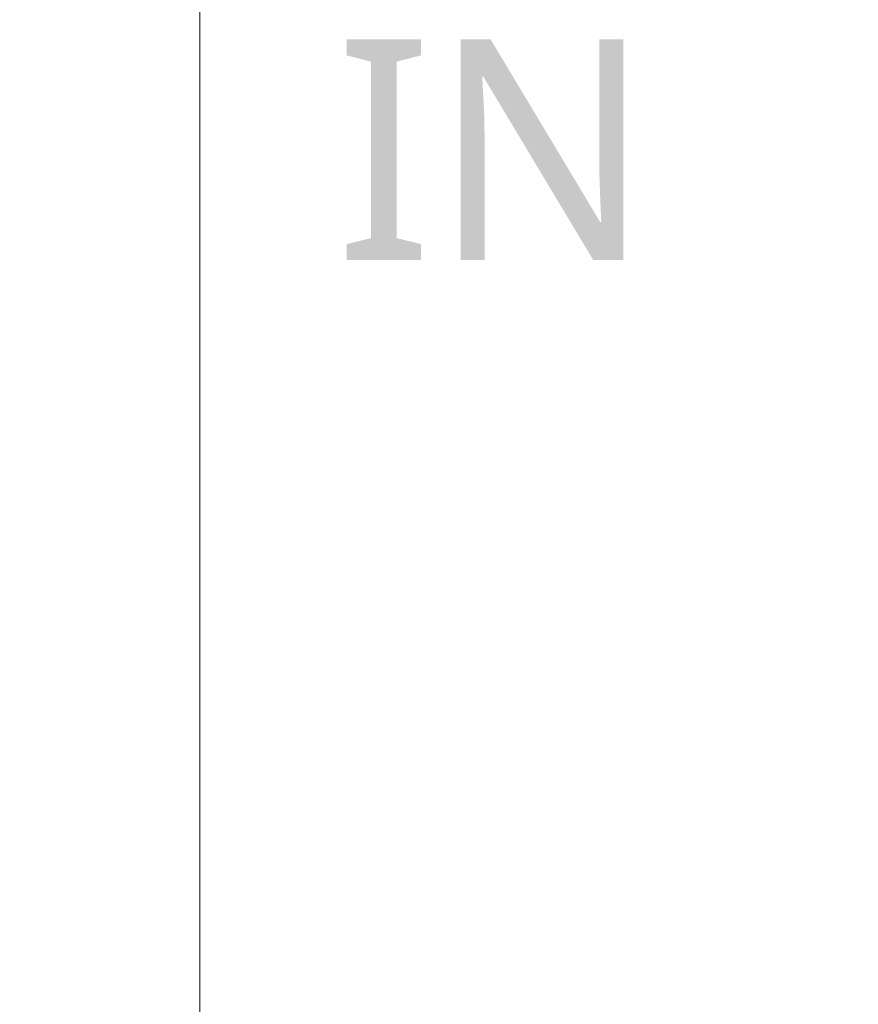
# Model space of a CAD drawing. Header units: millimetres. Extents: x 2293 to 4250, y -591 to 894.
# Tile 83 of 117: x 3934.83 to 3942.42, y 426.54 to 435.46. Entities that reach past the tile are written whole.
import ezdxf

# ---------------------------------------------------------------- set-up
doc = ezdxf.new("R2010")
doc.units = ezdxf.units.MM
doc.header["$PDSIZE"] = -1
doc.layers.add('1', color=7, linetype='Continuous', lineweight=13)
doc.dimstyles.new('ISO-25', dxfattribs={"dimtxt": 2.5, "dimasz": 2.5, "dimexe": 1.25, "dimexo": 0.625, "dimtad": 1, "dimtxsty": 'Standard', "dimcen": 2.5, "dimadec": 0, "dimazin": 0, "dimtfac": 1, "dimtmove": 0, "dimatfit": 3, "dimfxl": 1, "dimarcsym": 0})

# ---------------------------------------------------------------- blocks, each defined once
blk = doc.blocks.new('*D121')
at = {"color": 0, "lineweight": -2}
for p, q in [((4013.7592, 446.2424), (3886.1591, 446.2424)), ((3888.1591, 442.1624), (3888.1591, 432.0164)), ((3888.1591, 415.3224), (3888.1591, 425.4684)), ((3905.9592, 411.2424), (3886.1591, 411.2424))]:
    blk.add_line(p, q, dxfattribs=at)
at = {"color": 0}
for points in [[(3888.8391, 442.1624), (3887.4791, 442.1624), (3888.1591, 446.2424)], [(3887.4791, 415.3224), (3888.8391, 415.3224), (3888.1591, 411.2424)]]:
    blk.add_solid(points, dxfattribs=at)
at = {"layer": 'Defpoints', "color": 0}
for p in [(3888.1591, 446.2424), (4013.7592, 446.2424), (3905.9592, 411.2424)]:
    blk.add_point(p, dxfattribs=at)
at = {"color": 0, "insert": (3888.1591, 428.7424), "char_height": 3.5, "attachment_point": 5}
blk.add_mtext('(35)', dxfattribs=at)
blk = doc.blocks.new('*D123')
at = {"color": 0, "lineweight": -2}
for p, q in [((4013.7592, 446.2424), (4013.7592, 367.1909)), ((3905.9592, 411.2424), (3905.9592, 367.1909)), ((3910.0392, 369.1909), (4009.6792, 369.1909))]:
    blk.add_line(p, q, dxfattribs=at)
at = {"color": 0}
for points in [[(3910.0392, 369.8709), (3910.0392, 368.5109), (3905.9592, 369.1909)], [(4009.6792, 368.5109), (4009.6792, 369.8709), (4013.7592, 369.1909)]]:
    blk.add_solid(points, dxfattribs=at)
at = {"layer": 'Defpoints', "color": 0}
for p in [(4013.7592, 446.2424), (3905.9592, 411.2424), (4013.7592, 369.1909)]:
    blk.add_point(p, dxfattribs=at)
at = {"color": 0, "insert": (3959.8592, 372.7566), "char_height": 3.5, "attachment_point": 5}
blk.add_mtext('(107,8)', dxfattribs=at)

msp = doc.modelspace()

# ---------------------------------------------------------------- linework, layer by layer
at = {"layer": '1', "color": 92, "linetype": 'Continuous', "lineweight": 13}
msp.add_line((3936.4592, 442.3424), (3936.4592, 404.6424), dxfattribs=at)
at = {"layer": '1', "color": 7, "linetype": 'Continuous', "lineweight": 18}
msp.add_line((3936.4592, 442.3424), (3936.4592, 404.6424), dxfattribs=at)

# ---------------------------------------------------------------- texts
at = {"insert": (3937.6847, 435.2789), "char_height": 2, "width": 4.70852, "attachment_point": 1}
msp.add_mtext('{\\f@Microsoft YaHei|b0|i0|c134|p34;IN}', dxfattribs=at)

# ---------------------------------------------------------------- dimensions: what is measured, and where the dimension line sits
at = {"color": 1}
dim = msp.add_linear_dim(base=(3888.1591, 446.2424), p1=(3905.9592, 411.2424), p2=(4013.7592, 446.2424), angle=90, text='(<>)', dimstyle='ISO-25', override={"dimtxt": 3.5, "dimasz": 4.08, "dimexe": 2, "dimexo": 0, "dimgap": 1.524, "dimtih": 1, "dimtoh": 1, "dimdec": 0, "dimzin": 0, "dimtxsty": 'Standard', "dimadec": 2, "dimtzin": 0}, dxfattribs=at)
dim.commit()
dim.dimension.update_dxf_attribs({"geometry": '*D121', "text_midpoint": (3888.1591, 428.7424)})
dim = msp.add_linear_dim(base=(4013.7592, 369.1909), p1=(3905.9592, 411.2424), p2=(4013.7592, 446.2424), text='(<>)', dimstyle='ISO-25', override={"dimtxt": 3.5, "dimasz": 4.08, "dimexe": 2, "dimexo": 0, "dimgap": 1.524, "dimtih": 1, "dimtoh": 1, "dimdec": 1, "dimzin": 0, "dimtxsty": 'Standard', "dimadec": 2, "dimtzin": 0}, dxfattribs=at)
dim.commit()
dim.dimension.update_dxf_attribs({"geometry": '*D123', "text_midpoint": (3959.8592, 372.7566)})

doc.saveas('drawing.dxf')
